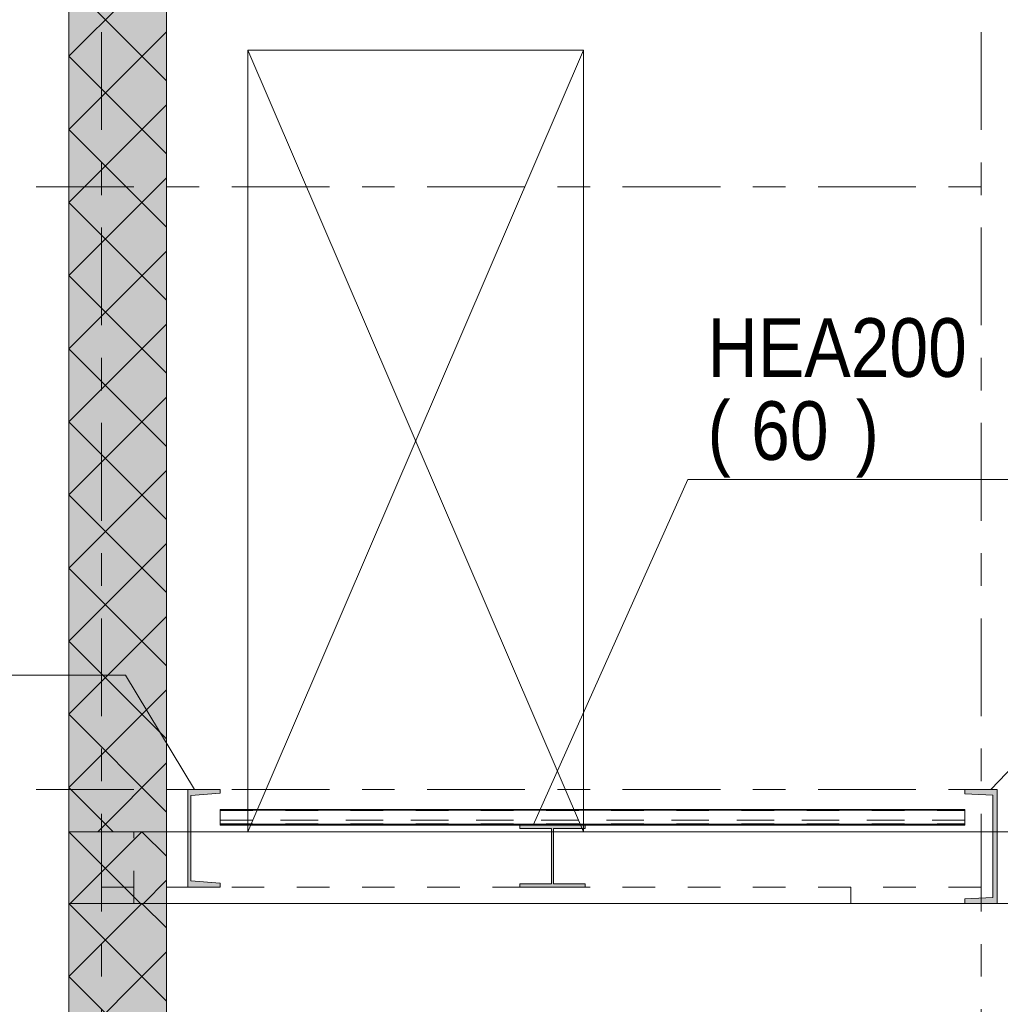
# Model space of a CAD drawing. Header units: millimetres. Extents: x -914 to -73, y -1403 to -809.
# Tile 60 of 79: x -381 to -351, y -911 to -881. Entities that reach past the tile are written whole.
import ezdxf

# ---------------------------------------------------------------- set-up
doc = ezdxf.new("R2010")
doc.units = ezdxf.units.MM
for name, pattern in [('XKITLINE00', [0]), ('XKITLINE01', [4, 1, -1, 1, -1]), ('XKITLINE03', [6, 3, -1, 1, -1])]:
    doc.linetypes.add(name, pattern=pattern)
for name, color, linetype, lineweight in [('Grafisch object', 3, 'Continuous', 0), ('Onderdeel', 2, 'Continuous', 0), ('Onderdeel label', 2, 'Continuous', 0), ('Stramien', 4, 'Continuous', 0)]:
    doc.layers.add(name, color=color, linetype=linetype, lineweight=lineweight)
doc.styles.add('ARIAL', font='arial.ttf')

msp = doc.modelspace()

# ---------------------------------------------------------------- hatches: boundary and pattern name
at = {"layer": 'Onderdeel'}
for points in [[(-379.919, -906.114), (-379.919, -877.814), (-376.919, -877.814), (-376.919, -906.114)], [(-376.269, -907.814), (-376.269, -904.814), (-375.269, -904.814), (-375.269, -904.934), (-376.169, -905.006), (-376.169, -907.622), (-375.269, -907.694), (-375.269, -907.814)], [(-352.419, -904.949), (-352.419, -904.814), (-351.419, -904.814), (-351.419, -908.314), (-352.419, -908.314), (-352.419, -908.179), (-351.559, -908.136), (-351.559, -904.992)], [(-375.269, -905.438), (-375.269, -905.429), (-352.419, -905.429), (-352.419, -905.438)], [(-366.074, -906.014), (-366.074, -905.914), (-364.074, -905.914), (-364.074, -906.014), (-365.042, -906.014), (-365.042, -907.714), (-364.074, -907.714), (-364.074, -907.814), (-366.074, -907.814), (-366.074, -907.714), (-365.107, -907.714), (-365.107, -906.014)], [(-379.919, -908.314), (-379.919, -906.114), (-376.919, -906.114), (-376.919, -908.314)], [(-379.919, -936.614), (-379.919, -908.314), (-376.919, -908.314), (-376.919, -936.614)]]:
    msp.add_hatch(color=256, dxfattribs=at).paths.add_polyline_path(points, flags=17)

# ---------------------------------------------------------------- linework, layer by layer
at = {"layer": 'Grafisch object', "linetype": 'XKITLINE00', "lineweight": 0}
for p, q in [((-374.419, -906.114), (-364.119, -882.114)), ((-374.419, -882.114), (-364.119, -906.114))]:
    msp.add_line(p, q, dxfattribs=at)
at = {"layer": 'Onderdeel', "linetype": 'XKITLINE00', "lineweight": 0}
for p, q in [((-379.919, -906.114), (-379.919, -877.814)), ((-376.919, -906.114), (-376.919, -877.814)), ((-379.919, -882.304), (-377.674, -880.059)), ((-376.919, -883.059), (-379.919, -880.059)), ((-379.919, -884.549), (-376.919, -881.549)), ((-374.419, -882.114), (-374.419, -905.429)), ((-374.419, -882.114), (-364.119, -882.114)), ((-364.119, -882.114), (-364.119, -905.429)), ((-376.919, -885.304), (-379.919, -882.304)), ((-379.919, -886.794), (-376.919, -883.794)), ((-376.919, -887.549), (-379.919, -884.549)), ((-379.919, -889.039), (-376.919, -886.039)), ((-376.919, -889.794), (-379.919, -886.794)), ((-379.919, -891.284), (-376.919, -888.284)), ((-376.919, -892.039), (-379.919, -889.039)), ((-379.919, -893.529), (-376.919, -890.529)), ((-376.919, -894.284), (-379.919, -891.284)), ((-379.919, -895.774), (-376.919, -892.774)), ((-376.919, -896.529), (-379.919, -893.529)), ((-379.919, -898.019), (-376.919, -895.019)), ((-376.919, -898.774), (-379.919, -895.774)), ((-379.919, -900.264), (-376.919, -897.264)), ((-376.919, -901.019), (-379.919, -898.019)), ((-379.919, -902.509), (-376.919, -899.509)), ((-376.919, -903.264), (-379.919, -900.264)), ((-379.919, -904.754), (-376.919, -901.754)), ((-376.919, -905.509), (-379.919, -902.509)), ((-379.033, -906.114), (-376.919, -903.999)), ((-378.559, -906.114), (-379.919, -904.754)), ((-376.269, -904.814), (-376.269, -904.814)), ((-376.269, -907.814), (-376.269, -904.814)), ((-376.269, -904.814), (-375.269, -904.814)), ((-375.269, -904.934), (-375.269, -904.814)), ((-352.419, -904.949), (-352.419, -904.814)), ((-352.419, -904.814), (-351.419, -904.814)), ((-351.419, -904.814), (-351.419, -908.314)), ((-375.269, -904.934), (-376.169, -905.006)), ((-376.169, -905.006), (-376.169, -907.622)), ((-351.559, -904.992), (-352.419, -904.949)), ((-351.559, -908.136), (-351.559, -904.992)), ((-375.269, -905.429), (-375.269, -905.451)), ((-375.269, -905.429), (-352.419, -905.429)), ((-375.269, -905.439), (-375.269, -905.438)), ((-375.269, -905.439), (-375.269, -905.438)), ((-375.269, -905.438), (-352.419, -905.438)), ((-375.269, -905.439), (-352.419, -905.439)), ((-375.269, -905.451), (-375.269, -905.456)), ((-375.269, -905.451), (-352.419, -905.451)), ((-375.269, -905.456), (-352.419, -905.456)), ((-375.269, -905.456), (-375.269, -905.906)), ((-352.419, -905.429), (-352.419, -905.914)), ((-375.269, -905.887), (-352.419, -905.887)), ((-375.269, -905.906), (-375.269, -905.914)), ((-375.269, -905.906), (-352.419, -905.906)), ((-375.269, -905.914), (-366.074, -905.914)), ((-374.419, -905.914), (-374.419, -906.114)), ((-366.074, -906.014), (-366.074, -905.914)), ((-366.074, -906.014), (-366.074, -905.914)), ((-366.074, -905.914), (-364.074, -905.914)), ((-366.074, -906.014), (-366.074, -906.014)), ((-365.107, -906.014), (-366.074, -906.014)), ((-365.107, -907.714), (-365.107, -906.014)), ((-365.107, -906.014), (-365.107, -906.114)), ((-365.042, -907.714), (-365.042, -906.014)), ((-364.074, -906.014), (-365.042, -906.014)), ((-364.119, -906.114), (-364.119, -906.014)), ((-364.074, -905.914), (-352.419, -905.914)), ((-364.074, -905.914), (-364.074, -906.014)), ((-377.719, -908.314), (-379.919, -906.114)), ((-379.919, -906.114), (-379.919, -906.114)), ((-379.919, -906.114), (-376.919, -906.114)), ((-379.919, -908.314), (-379.919, -906.114)), ((-376.919, -906.114), (-379.919, -906.114)), ((-378.796, -907.236), (-377.674, -906.114)), ((-376.919, -906.868), (-377.674, -906.114)), ((-376.919, -906.114), (-376.269, -906.114)), ((-376.919, -906.114), (-376.269, -906.114)), ((-376.919, -908.314), (-376.919, -906.114)), ((-376.919, -906.114), (-376.919, -906.114)), ((-376.169, -906.114), (-365.107, -906.114)), ((-376.169, -906.114), (-374.419, -906.114)), ((-365.042, -906.114), (-351.559, -906.114)), ((-351.559, -906.114), (-364.119, -906.114)), ((-351.419, -906.114), (-263.861, -906.114)), ((-351.419, -906.114), (-263.861, -906.114)), ((-379.874, -908.314), (-378.796, -907.236)), ((-377.629, -908.314), (-376.919, -907.604)), ((-376.269, -907.814), (-375.269, -907.814)), ((-376.169, -907.622), (-375.269, -907.694)), ((-375.269, -907.694), (-375.269, -907.814)), ((-366.074, -907.714), (-366.074, -907.714)), ((-366.074, -907.814), (-366.074, -907.714)), ((-366.074, -907.714), (-365.107, -907.714)), ((-366.074, -907.814), (-364.074, -907.814)), ((-365.042, -907.714), (-364.074, -907.714)), ((-364.074, -907.814), (-364.074, -907.714)), ((-352.419, -908.179), (-351.559, -908.136)), ((-352.419, -908.314), (-352.419, -908.179)), ((-376.919, -911.314), (-379.919, -908.314)), ((-379.919, -908.314), (-379.919, -908.314)), ((-379.919, -908.314), (-376.919, -908.314)), ((-379.919, -936.614), (-379.919, -908.314)), ((-376.919, -908.314), (-379.919, -908.314)), ((-378.796, -909.436), (-377.674, -908.314)), ((-376.919, -909.068), (-377.674, -908.314)), ((-376.919, -936.614), (-376.919, -908.314)), ((-376.919, -908.314), (-352.419, -908.314)), ((-376.919, -908.314), (-352.419, -908.314)), ((-376.919, -908.314), (-376.919, -908.314)), ((-352.419, -908.314), (-351.419, -908.314)), ((-351.419, -908.314), (-239.218, -908.314)), ((-351.419, -908.314), (-239.218, -908.314)), ((-379.919, -910.559), (-378.796, -909.436)), ((-377.674, -910.559), (-376.919, -909.804)), ((-379.919, -912.804), (-377.674, -910.559)), ((-376.919, -913.559), (-379.919, -910.559))]:
    msp.add_line(p, q, dxfattribs=at)
at = {"layer": 'Onderdeel', "linetype": 'XKITLINE01', "lineweight": 0}
for p, q in [((-379.919, -906.114), (-379.919, -877.814)), ((-376.919, -906.114), (-376.919, -877.814)), ((-376.919, -906.114), (-376.919, -877.814)), ((-376.919, -906.114), (-376.919, -877.814)), ((-376.269, -904.814), (-376.269, -904.814)), ((-376.269, -904.814), (-376.269, -904.814)), ((-376.269, -904.814), (-376.269, -907.814)), ((-375.269, -904.814), (-375.269, -904.934)), ((-375.269, -904.934), (-376.169, -905.006)), ((-376.169, -905.006), (-376.169, -907.622)), ((-376.169, -905.006), (-376.169, -905.006)), ((-375.269, -904.934), (-375.269, -904.934)), ((-375.269, -905.431), (-375.269, -905.429)), ((-375.269, -905.431), (-375.269, -905.429)), ((-375.269, -905.429), (-375.269, -905.435)), ((-375.269, -905.429), (-375.269, -905.914)), ((-375.269, -905.429), (-352.419, -905.429)), ((-375.269, -905.429), (-375.269, -905.914)), ((-375.269, -905.429), (-352.419, -905.429)), ((-375.269, -905.438), (-375.269, -905.431)), ((-375.269, -905.438), (-375.269, -905.431)), ((-375.269, -905.431), (-352.419, -905.431)), ((-375.269, -905.431), (-352.419, -905.431)), ((-375.269, -905.431), (-352.419, -905.431)), ((-375.269, -905.435), (-352.419, -905.435)), ((-375.269, -905.435), (-352.419, -905.435)), ((-375.269, -905.435), (-352.419, -905.435)), ((-375.269, -905.436), (-352.419, -905.436)), ((-375.269, -905.436), (-352.419, -905.436)), ((-375.269, -905.436), (-352.419, -905.436)), ((-375.269, -905.436), (-352.419, -905.436)), ((-375.269, -905.436), (-352.419, -905.436)), ((-375.269, -905.439), (-375.269, -905.446)), ((-375.269, -905.446), (-375.269, -905.439)), ((-375.269, -905.439), (-352.419, -905.439)), ((-375.269, -905.439), (-352.419, -905.439)), ((-375.269, -905.441), (-352.419, -905.441)), ((-375.269, -905.441), (-352.419, -905.441)), ((-375.269, -905.441), (-352.419, -905.441)), ((-375.269, -905.442), (-352.419, -905.442)), ((-375.269, -905.442), (-352.419, -905.442)), ((-375.269, -905.446), (-375.269, -905.449)), ((-375.269, -905.449), (-375.269, -905.446)), ((-375.269, -905.446), (-352.419, -905.446)), ((-375.269, -905.446), (-352.419, -905.446)), ((-375.269, -905.446), (-352.419, -905.446)), ((-375.269, -905.449), (-352.419, -905.449)), ((-375.269, -905.449), (-352.419, -905.449)), ((-375.269, -905.449), (-352.419, -905.449)), ((-375.269, -905.451), (-352.419, -905.451)), ((-375.269, -905.451), (-352.419, -905.451)), ((-375.269, -905.452), (-352.419, -905.452)), ((-352.419, -905.452), (-375.269, -905.452)), ((-375.269, -905.452), (-352.419, -905.452)), ((-375.269, -905.456), (-375.269, -905.456)), ((-375.269, -905.456), (-352.419, -905.456)), ((-375.269, -905.456), (-352.419, -905.456)), ((-375.269, -905.456), (-352.419, -905.456)), ((-375.269, -905.456), (-352.419, -905.456)), ((-375.269, -905.456), (-352.419, -905.456)), ((-375.269, -905.456), (-352.419, -905.456)), ((-375.269, -905.456), (-352.419, -905.456)), ((-375.269, -905.46), (-352.419, -905.46)), ((-375.269, -905.46), (-352.419, -905.46)), ((-374.419, -905.429), (-374.419, -905.914)), ((-364.119, -905.429), (-364.119, -906.014)), ((-352.419, -905.435), (-352.419, -905.429)), ((-352.419, -905.429), (-352.419, -905.431)), ((-352.419, -905.429), (-352.419, -905.914)), ((-352.419, -905.429), (-352.419, -905.914)), ((-352.419, -905.431), (-352.419, -905.438)), ((-352.419, -905.431), (-352.419, -905.438)), ((-352.419, -905.436), (-352.419, -905.435)), ((-352.419, -905.439), (-352.419, -905.436)), ((-352.419, -905.436), (-352.419, -905.439)), ((-352.419, -905.439), (-352.419, -905.436)), ((-375.269, -905.759), (-352.419, -905.759)), ((-375.269, -905.759), (-352.419, -905.759)), ((-352.419, -905.759), (-375.269, -905.759)), ((-375.269, -905.763), (-352.419, -905.763)), ((-375.269, -905.763), (-352.419, -905.763)), ((-375.269, -905.763), (-352.419, -905.763)), ((-375.269, -905.875), (-352.419, -905.875)), ((-375.269, -905.875), (-352.419, -905.875)), ((-375.269, -905.879), (-352.419, -905.879)), ((-375.269, -905.879), (-352.419, -905.879)), ((-375.269, -905.883), (-352.419, -905.883)), ((-375.269, -905.883), (-352.419, -905.883)), ((-375.269, -905.883), (-352.419, -905.883)), ((-375.269, -905.887), (-352.419, -905.887)), ((-375.269, -905.887), (-352.419, -905.887)), ((-375.269, -905.892), (-352.419, -905.892)), ((-375.269, -905.892), (-352.419, -905.892)), ((-375.269, -905.899), (-352.419, -905.899)), ((-375.269, -905.899), (-352.419, -905.899)), ((-375.269, -905.899), (-352.419, -905.899)), ((-375.269, -905.899), (-352.419, -905.899)), ((-375.269, -905.9), (-352.419, -905.9)), ((-375.269, -905.9), (-352.419, -905.9)), ((-375.269, -905.9), (-352.419, -905.9)), ((-375.269, -905.906), (-375.269, -905.9)), ((-375.269, -905.9), (-375.269, -905.906)), ((-375.269, -905.906), (-352.419, -905.906)), ((-375.269, -905.906), (-352.419, -905.906)), ((-375.269, -905.906), (-352.419, -905.906)), ((-352.419, -905.906), (-375.269, -905.906)), ((-375.269, -905.906), (-352.419, -905.906)), ((-375.269, -905.914), (-352.419, -905.914)), ((-375.269, -905.914), (-352.419, -905.914)), ((-366.074, -905.914), (-364.074, -905.914)), ((-366.074, -905.914), (-366.074, -905.914)), ((-366.074, -905.914), (-366.074, -905.914)), ((-365.107, -906.014), (-365.107, -906.014)), ((-365.042, -906.014), (-365.042, -906.014)), ((-365.042, -906.014), (-365.042, -907.714)), ((-364.074, -906.014), (-364.074, -905.914)), ((-352.419, -905.9), (-352.419, -905.906)), ((-352.419, -905.906), (-352.419, -905.9)), ((-352.419, -905.9), (-352.419, -905.906)), ((-352.419, -905.906), (-352.419, -905.9)), ((-379.919, -906.114), (-377.919, -906.114)), ((-379.919, -908.314), (-379.919, -906.114)), ((-379.919, -908.314), (-379.919, -906.114)), ((-377.919, -908.314), (-377.919, -906.114)), ((-377.919, -908.314), (-377.919, -906.114)), ((-377.919, -906.114), (-376.919, -906.114)), ((-376.919, -908.314), (-376.919, -906.114)), ((-376.919, -906.114), (-376.919, -906.114)), ((-376.269, -906.114), (-376.169, -906.114)), ((-376.269, -906.114), (-376.169, -906.114)), ((-365.107, -906.114), (-365.042, -906.114)), ((-365.107, -906.114), (-365.107, -907.714)), ((-351.559, -906.114), (-351.419, -906.114)), ((-351.559, -906.114), (-351.419, -906.114)), ((-379.919, -907.814), (-379.919, -908.314)), ((-355.919, -907.814), (-379.919, -907.814)), ((-376.269, -907.814), (-376.269, -907.814)), ((-376.269, -907.814), (-376.269, -907.814)), ((-376.169, -907.622), (-375.269, -907.694)), ((-376.169, -907.622), (-376.169, -907.622)), ((-375.269, -907.694), (-375.269, -907.814)), ((-375.269, -907.694), (-375.269, -907.694)), ((-375.269, -907.814), (-375.269, -907.814)), ((-366.074, -907.714), (-366.074, -907.714)), ((-366.074, -907.714), (-366.074, -907.714)), ((-366.074, -907.814), (-366.074, -907.714)), ((-366.074, -907.814), (-366.074, -907.814)), ((-366.074, -907.814), (-366.074, -907.814)), ((-365.107, -907.714), (-365.107, -907.714)), ((-365.042, -907.714), (-365.042, -907.714)), ((-364.074, -907.814), (-364.074, -907.714)), ((-364.074, -907.814), (-364.074, -907.814)), ((-355.919, -908.314), (-355.919, -907.814)), ((-355.919, -907.814), (-355.919, -908.314)), ((-331.919, -907.814), (-355.919, -907.814)), ((-379.919, -908.314), (-379.919, -908.314)), ((-379.919, -908.314), (-377.919, -908.314)), ((-379.919, -936.614), (-379.919, -908.314)), ((-379.919, -908.314), (-355.919, -908.314)), ((-377.919, -908.314), (-376.919, -908.314)), ((-376.919, -936.614), (-376.919, -908.314)), ((-376.919, -936.614), (-376.919, -908.314)), ((-376.919, -936.614), (-376.919, -908.314)), ((-376.919, -908.314), (-376.919, -908.314)), ((-355.919, -908.314), (-331.919, -908.314)), ((-352.419, -908.314), (-351.419, -908.314)), ((-352.419, -908.314), (-351.419, -908.314))]:
    msp.add_line(p, q, dxfattribs=at)
at = {"layer": 'Onderdeel label', "linetype": 'XKITLINE00', "lineweight": 0}
for p, q in [((-365.67, -905.917), (-360.914, -895.298)), ((-360.914, -895.298), (-344.481, -895.298)), ((-394.61, -901.306), (-378.178, -901.306)), ((-376.066, -904.818), (-378.178, -901.306)), ((-351.621, -904.819), (-349.821, -902.93))]:
    msp.add_line(p, q, dxfattribs=at)
at = {"layer": 'Stramien', "linetype": 'XKITLINE03', "lineweight": 0}
for p, q in [((-378.919, -1046.564), (-378.919, -840.314)), ((-351.919, -1046.564), (-351.919, -840.314)), ((-398.919, -886.314), (-136.219, -886.314)), ((-398.919, -904.814), (-136.219, -904.814))]:
    msp.add_line(p, q, dxfattribs=at)

# ---------------------------------------------------------------- texts
at = {"layer": 'Onderdeel label', "style": 'ARIAL', "width": 0.85}
for s, p in [('HEA200', (-360.314, -892.148)), ('(', (-360.314, -894.698)), (')', (-355.765, -894.698)), ('60', (-358.975, -894.698))]:
    msp.add_text(s, height=1.8, dxfattribs=at).set_placement(p)

doc.saveas('drawing.dxf')
